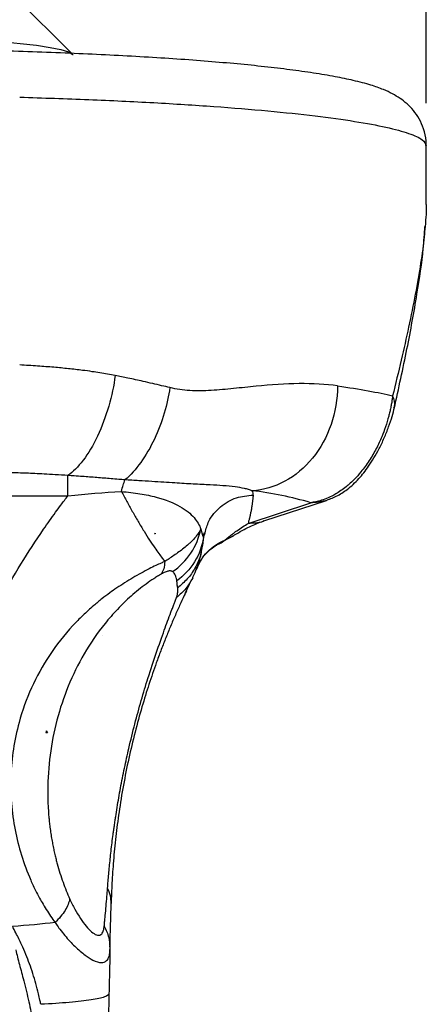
# Model space of a CAD drawing. Header units: millimetres. Extents: x 13 to 546, y 13 to 419.
# Tile 15 of 22: x 347 to 372, y 272 to 331. Entities that reach past the tile are written whole.
import ezdxf

# ---------------------------------------------------------------- set-up
doc = ezdxf.new("R2010")
doc.units = ezdxf.units.MM
doc.header["$LTSCALE"] = 2
doc.linetypes.add('SLD-Solid', pattern=[0])
doc.layers.add('DIMENSIONS', color=140, linetype='SLD-Solid', lineweight=25)
doc.styles.add('SLDTEXTSTYLE0', font='VERDANA.TTF')
doc.dimstyles.new('SLDDIMSTYLE1', dxfattribs={"dimtxt": 4.316016, "dimasz": 6.604, "dimexe": 0, "dimexo": 0.0625, "dimgap": 1.079004, "dimtad": 0, "dimtih": 1, "dimtoh": 1, "dimrnd": 1e-09, "dimzin": 4, "dimdsep": 46, "dimtxsty": 'SLDTEXTSTYLE0', "dimsah": 1, "dimcen": 0.09, "dimadec": 0, "dimazin": 1, "dimtfac": 1, "dimtofl": 0, "dimtmove": 0, "dimatfit": 3, "dimfxl": 0, "dimfrac": 2, "dimtolj": 1, "dimtzin": 12, "dimarcsym": 0})

# ---------------------------------------------------------------- blocks, each defined once
blk = doc.blocks.new('_D_5')
at = {"layer": 'DIMENSIONS'}
for p, q in [((301.739, 326.077), (301.739, 374.93)), ((371.739, 326.077), (371.739, 374.93)), ((301.739, 368.58), (324.082, 368.58)), ((329.93, 368.58), (328.481, 368.58)), ((328.481, 368.58), (328.481, 361.721)), ((342.755, 368.58), (344.205, 368.58)), ((344.205, 368.58), (344.205, 361.721)), ((371.739, 368.58), (348.604, 368.58)), ((328.481, 361.721), (329.93, 361.721)), ((344.205, 361.721), (342.755, 361.721))]:
    blk.add_line(p, q, dxfattribs=at)
for points in [[(301.739, 368.58), (308.343, 367.564), (308.343, 369.596)], [(371.739, 368.58), (365.135, 369.596), (365.135, 367.564)]]:
    blk.add_solid(points, dxfattribs=at)
at = {"layer": 'DIMENSIONS', "char_height": 4.2333, "attachment_point": 1, "style": 'SLDTEXTSTYLE0'}
for s, insert in [('70.0', (329.93, 374.923)), ('2.76', (329.93, 367.097))]:
    blk.add_mtext(s, dxfattribs=dict(at, insert=insert))

msp = doc.modelspace()

# ---------------------------------------------------------------- linework, layer by layer
for p, q in [((350.603, 329.053), (346.617, 333.009)), ((371.739, 320.041), (371.739, 323.537)), ((336.739, 302.658), (350.362, 302.658)), ((361.11, 301.011), (364.847, 302.243)), ((362.049, 301.151), (365.786, 302.383)), ((355.568, 300.385), (355.527, 300.385)), ((355.568, 300.42), (355.568, 300.385)), ((358.29, 300.673), (358.398, 300.312)), ((358.398, 300.312), (358.443, 300.158)), ((358.44, 300.31), (358.506, 300.464)), ((358.443, 300.158), (358.542, 300.451)), ((359.351, 299.805), (360.232, 300.271)), ((359.719, 300.009), (360.219, 300.264)), ((358.408, 299.818), (358.331, 299.449)), ((358.078, 298.43), (358.048, 298.304)), ((357.352, 296.816), (357.742, 297.636)), ((357.803, 297.746), (357.698, 297.585)), ((352.436, 294.299), (352.435, 294.299)), ((352.436, 294.299), (352.436, 294.3)), ((349.088, 288.507), (349.039, 288.507)), ((349.088, 288.507), (349.088, 288.627)), ((349.133, 288.507), (349.088, 288.507)), ((352.851, 275.758), (352.87, 275.583))]:
    msp.add_line(p, q)
at = {"flags": 128}
msp.add_lwpolyline([(346.374, 329.758), (347.507, 329.652), (348.488, 329.536), (349.304, 329.41), (349.944, 329.277), (350.398, 329.138), (350.661, 328.995), (350.676, 328.98)], dxfattribs=at)
msp.add_arc((358.965, 282.379), 20.717, 73.50645, 83.38795)
msp.add_ellipse((368.111, 282.969), major_axis=(17.421, -8.483), ratio=0.943705, start_param=2.958705, end_param=2.958788)
for points, knots in [([(371.717, 323.538), (371.723, 323.636), (371.744, 323.98), (371.597, 324.55), (371.327, 325.169), (370.969, 325.673), (370.575, 326.072), (370.153, 326.395), (369.686, 326.669), (369.118, 326.929), (368.375, 327.188), (367.442, 327.434), (366.306, 327.67), (365.048, 327.882), (363.637, 328.079), (362.119, 328.259), (360.486, 328.424), (358.74, 328.576), (356.885, 328.715), (354.928, 328.84), (352.879, 328.952), (350.747, 329.05), (348.542, 329.134), (346.275, 329.203), (344.526, 329.245), (343.533, 329.263), (343.323, 329.266)], [0, 0, 0, 0, 0.008438, 0.029858, 0.050446, 0.070958, 0.092272, 0.115626, 0.142924, 0.177337, 0.225125, 0.285817, 0.34113, 0.399655, 0.455521, 0.510056, 0.563856, 0.617206, 0.670264, 0.723121, 0.775837, 0.828452, 0.880991, 0.933476, 0.985921, 1, 1, 1, 1]), ([(347.483, 326.44), (348.871, 326.396), (351.648, 326.309), (355.529, 326.12), (359.122, 325.893), (362.353, 325.628), (365.176, 325.33), (367.544, 325.003), (369.421, 324.652), (370.765, 324.284), (371.594, 323.91), (371.683, 323.659), (371.725, 323.537)], [0, 0, 0, 0, 0.1005236, 0.2010472, 0.3015708, 0.4020944, 0.502618, 0.6031416, 0.7036652, 0.8041888, 0.9047124, 1, 1, 1, 1]), ([(371.726, 320.041), (371.73, 319.85), (371.737, 319.459), (371.689, 318.972), (371.664, 318.723)], [0, 0, 0, 0, 0.4879411, 1, 1, 1, 1]), ([(371.664, 318.723), (371.649, 318.522), (371.6, 317.855), (371.405, 316.506), (371.095, 314.708), (370.7, 312.763), (370.247, 310.733), (369.904, 309.332), (369.729, 308.617)], [0, 0, 0, 0, 0.075442, 0.25043, 0.438546, 0.627898, 0.81023, 1, 1, 1, 1]), ([(369.825, 307.867), (370.089, 309.061), (370.608, 311.407), (371.182, 314.588), (371.55, 317.043), (371.626, 318.293), (371.652, 318.724)], [0, 0, 0, 0, 0.30526, 0.599599, 0.862029, 1, 1, 1, 1]), ([(353.181, 309.831), (353.029, 309.858), (352.725, 309.912), (352.265, 309.988), (351.77, 310.068), (351.147, 310.154), (350.388, 310.241), (349.494, 310.326), (348.526, 310.399), (347.841, 310.441), (347.483, 310.462)], [0, 0, 0, 0, 0.083756, 0.167085, 0.250006, 0.351055, 0.500017, 0.651219, 0.817916, 1, 1, 1, 1]), ([(353.181, 309.831), (353.1, 309.244), (352.97, 308.619), (352.613, 307.381), (352.386, 306.769), (351.864, 305.664), (351.57, 305.172), (350.966, 304.376), (350.657, 304.073), (350.363, 303.864)], [0, 0, 0, 0, 0.25, 0.25, 0.5, 0.5, 0.75, 0.75, 1, 1, 1, 1]), ([(356.442, 309.109), (356.278, 309.148), (355.939, 309.229), (355.405, 309.353), (354.736, 309.507), (353.993, 309.669), (353.434, 309.781), (353.181, 309.831)], [0, 0, 0, 0, 0.155701, 0.322346, 0.500009, 0.774593, 1, 1, 1, 1]), ([(356.442, 309.109), (356.371, 308.625), (356.261, 308.109), (355.954, 307.065), (355.756, 306.537), (355.282, 305.535), (355.006, 305.063), (354.408, 304.236), (354.087, 303.883), (353.764, 303.607)], [0, 0, 0, 0, 0.25, 0.25, 0.5, 0.5, 0.75, 0.75, 1, 1, 1, 1]), ([(366.443, 309.212), (365.738, 309.31), (364.969, 309.356), (363.335, 309.341), (362.47, 309.279), (361.141, 309.147), (360.692, 309.098), (359.796, 309.006), (359.348, 308.964), (358.471, 308.914), (358.043, 308.908), (357.428, 308.947), (357.229, 308.968), (356.834, 309.026), (356.64, 309.063), (356.442, 309.109)], [0, 0, 0, 0, 0.25, 0.25, 0.5, 0.5, 0.625, 0.625, 0.75, 0.75, 0.875, 0.875, 0.9375, 0.9375, 1, 1, 1, 1]), ([(366.443, 309.212), (366.443, 308.429), (366.31, 307.64), (365.8, 306.167), (365.423, 305.483), (364.48, 304.325), (363.915, 303.852), (362.683, 303.186), (362.017, 302.994), (361.351, 302.958)], [0, 0, 0, 0, 0.25, 0.25, 0.5, 0.5, 0.75, 0.75, 1, 1, 1, 1]), ([(369.73, 308.617), (369.72, 308.542), (369.702, 308.39), (369.664, 308.157), (369.618, 307.914), (369.562, 307.661), (369.466, 307.278), (369.316, 306.778), (369.072, 306.129), (368.752, 305.445), (368.333, 304.726), (367.89, 304.121), (367.42, 303.6), (366.918, 303.145), (366.389, 302.781), (365.899, 302.532), (365.501, 302.383), (365.156, 302.291), (364.945, 302.258), (364.847, 302.243)], [0, 0, 0, 0, 0.023451, 0.047622, 0.072563, 0.098343, 0.124956, 0.189232, 0.249841, 0.325062, 0.408963, 0.50016, 0.5655, 0.649315, 0.750153, 0.82512, 0.891419, 0.949591, 1, 1, 1, 1]), ([(369.811, 307.902), (369.825, 307.931), (369.922, 308.147), (369.819, 308.4), (369.73, 308.617)], [0, 0, 0, 0, 0.137968, 1, 1, 1, 1]), ([(365.724, 302.363), (365.943, 302.444), (366.413, 302.618), (367.06, 303.038), (367.691, 303.613), (368.322, 304.407), (368.838, 305.271), (369.235, 306.106), (369.501, 306.768), (369.711, 307.398), (369.799, 307.755), (369.842, 307.933)], [0, 0, 0, 0, 0.117339, 0.252458, 0.407401, 0.539109, 0.686111, 0.76474, 0.844299, 0.92289, 1, 1, 1, 1]), ([(350.363, 303.864), (350.108, 303.882), (349.634, 303.914), (348.973, 303.952), (348.24, 303.987), (347.39, 304.019), (346.089, 304.056), (344.418, 304.085), (343.081, 304.095), (342.384, 304.1)], [0, 0, 0, 0, 0.096406, 0.179738, 0.250002, 0.373348, 0.50001, 0.739141, 1, 1, 1, 1]), ([(350.362, 302.658), (350.362, 302.924), (350.362, 303.165), (350.363, 303.573), (350.363, 303.741), (350.363, 303.864)], [0, 0, 0, 0, 0.5, 0.5, 1, 1, 1, 1]), ([(353.764, 303.607), (353.641, 303.616), (353.365, 303.639), (352.949, 303.673), (352.511, 303.707), (351.945, 303.752), (351.352, 303.796), (350.777, 303.837), (350.488, 303.856), (350.363, 303.864)], [0, 0, 0, 0, 0.111337, 0.250002, 0.372958, 0.500007, 0.749997, 0.891429, 1, 1, 1, 1]), ([(361.351, 302.958), (361.316, 302.97), (361.246, 302.995), (361.097, 303.04), (360.816, 303.112), (360.336, 303.192), (359.658, 303.255), (358.833, 303.303), (357.893, 303.35), (356.743, 303.417), (355.624, 303.491), (354.722, 303.548), (354.242, 303.578), (353.966, 303.594), (353.826, 303.603), (353.764, 303.607)], [0, 0, 0, 0, 0.03125, 0.062501, 0.125, 0.249983, 0.383465, 0.499987, 0.631693, 0.749997, 0.874998, 0.937499, 0.96875, 0.986244, 1, 1, 1, 1]), ([(345.158, 294.156), (345.262, 294.371), (345.446, 294.752), (345.822, 295.507), (346.496, 296.785), (347.541, 298.594), (348.672, 300.329), (349.486, 301.483), (349.975, 302.145), (350.222, 302.472), (350.362, 302.658)], [0, 0, 0, 0, 0.070553, 0.125, 0.249998, 0.499998, 0.749999, 0.875, 0.92881, 1, 1, 1, 1]), ([(353.556, 302.91), (353.942, 302.881), (354.313, 302.837), (355.004, 302.723), (355.325, 302.654), (356.203, 302.42), (356.674, 302.227), (357.413, 301.81), (357.685, 301.584), (358.083, 301.127), (358.21, 300.894), (358.29, 300.673)], [0, 0, 0, 0, 0.125, 0.125, 0.25, 0.25, 0.5, 0.5, 0.75, 0.75, 1, 1, 1, 1]), ([(353.556, 302.91), (353.608, 302.812), (353.714, 302.613), (353.873, 302.318), (354.037, 302.02), (354.204, 301.722), (354.374, 301.423), (354.548, 301.124), (354.724, 300.826), (354.953, 300.446), (355.225, 300.012), (355.522, 299.573), (355.773, 299.221), (355.972, 298.951), (356.085, 298.802), (356.134, 298.737)], [0, 0, 0, 0, 0.056484, 0.114667, 0.174557, 0.236162, 0.299493, 0.364567, 0.431401, 0.500014, 0.629373, 0.750011, 0.851414, 0.934804, 1, 1, 1, 1]), ([(358.542, 300.451), (358.605, 300.686), (358.764, 301.276), (359.426, 302.03), (360.362, 302.598), (361.069, 302.668), (361.41, 302.701)], [0, 0, 0, 0, 0.184539, 0.463952, 0.741456, 1, 1, 1, 1]), ([(361.41, 302.701), (361.406, 302.654), (361.4, 302.593), (361.395, 302.536), (361.393, 302.512), (361.392, 302.5), (361.391, 302.495), (361.391, 302.492), (361.391, 302.491), (361.391, 302.491), (361.391, 302.49), (361.387, 302.455), (361.381, 302.402), (361.374, 302.341), (361.371, 302.314), (361.369, 302.296), (361.368, 302.287), (361.358, 302.209), (361.343, 302.104), (361.323, 301.981), (361.313, 301.919), (361.307, 301.887), (361.305, 301.872), (361.303, 301.865), (361.303, 301.861), (361.302, 301.858), (361.289, 301.781), (361.268, 301.672), (361.243, 301.551), (361.23, 301.492), (361.223, 301.463), (361.22, 301.448), (361.219, 301.442), (361.218, 301.438), (361.217, 301.436), (361.209, 301.402), (361.198, 301.352), (361.182, 301.289), (361.174, 301.256), (361.169, 301.239), (361.167, 301.231), (361.166, 301.227), (361.166, 301.224), (361.165, 301.224), (361.165, 301.223), (361.165, 301.223), (361.153, 301.175), (361.135, 301.105), (361.11, 301.011)], [0, 0, 0, 0, 0.0625, 0.09375, 0.109375, 0.117188, 0.121094, 0.123047, 0.124023, 0.124023, 0.125, 0.125, 0.1875, 0.21875, 0.234375, 0.234375, 0.25, 0.25, 0.375, 0.4375, 0.46875, 0.484375, 0.492188, 0.496094, 0.496094, 0.5, 0.5, 0.625, 0.6875, 0.71875, 0.734375, 0.742187, 0.746094, 0.746094, 0.75, 0.75, 0.8125, 0.84375, 0.859375, 0.867187, 0.871094, 0.873047, 0.874023, 0.874512, 0.874512, 0.875, 0.875, 1, 1, 1, 1]), ([(361.41, 302.701), (361.412, 302.72), (361.412, 302.749), (361.409, 302.784), (361.406, 302.801), (361.405, 302.81), (361.404, 302.814), (361.404, 302.816), (361.404, 302.817), (361.404, 302.818), (361.394, 302.868), (361.376, 302.915), (361.351, 302.958)], [0, 0, 0, 0, 0.25, 0.375, 0.4375, 0.46875, 0.484375, 0.492188, 0.492188, 0.5, 0.5, 1, 1, 1, 1]), ([(359.719, 300.009), (359.773, 300.054), (359.874, 300.138), (360.014, 300.25), (360.15, 300.355), (360.29, 300.461), (360.506, 300.618), (360.785, 300.809), (361.002, 300.944), (361.11, 301.011)], [0, 0, 0, 0, 0.10858, 0.203819, 0.285715, 0.390517, 0.500001, 0.749586, 1, 1, 1, 1]), ([(360.298, 300.316), (360.604, 300.494), (361.217, 300.849), (361.762, 301.047), (362.034, 301.146)], [0, 0, 0, 0, 0.499803, 1, 1, 1, 1]), ([(362.045, 301.16), (362.025, 301.149), (361.741, 301.008), (361.414, 301.009), (361.11, 301.011)], [0, 0, 0, 0, 0.07094, 1, 1, 1, 1]), ([(358.29, 300.673), (358.272, 300.637), (358.235, 300.565), (358.169, 300.458), (358.098, 300.356), (358.023, 300.257), (357.945, 300.163), (357.865, 300.074), (357.785, 299.99), (357.707, 299.911), (357.632, 299.839), (357.497, 299.713), (357.289, 299.537), (356.993, 299.31), (356.696, 299.1), (356.411, 298.907), (356.222, 298.791), (356.134, 298.737)], [0, 0, 0, 0, 0.065423, 0.127644, 0.186579, 0.242153, 0.294269, 0.342856, 0.387818, 0.429053, 0.466464, 0.499944, 0.621134, 0.732576, 0.833561, 0.922973, 1, 1, 1, 1]), ([(356.603, 298.133), (357.023, 298.419), (357.404, 298.799), (357.989, 299.679), (358.191, 300.176), (358.29, 300.673)], [0, 0, 0, 0, 0.5, 0.5, 1, 1, 1, 1]), ([(360.219, 300.264), (360.223, 300.265), (360.254, 300.281), (360.28, 300.307), (360.302, 300.33)], [0, 0, 0, 0, 0.103061, 1, 1, 1, 1]), ([(358.443, 300.158), (358.368, 299.662), (358.188, 299.161), (357.637, 298.271), (357.268, 297.884), (356.855, 297.59)], [0, 0, 0, 0, 0.5, 0.5, 1, 1, 1, 1]), ([(358.022, 298.265), (358.124, 298.486), (358.332, 298.938), (358.759, 299.396), (359.09, 299.641), (359.205, 299.691), (359.235, 299.704)], [0, 0, 0, 0, 0.277517, 0.569403, 0.887578, 1, 1, 1, 1]), ([(358.048, 298.304), (358.18, 298.65), (358.389, 298.999), (358.96, 299.599), (359.323, 299.849), (359.719, 300.009)], [0, 0, 0, 0, 0.5, 0.5, 1, 1, 1, 1]), ([(359.226, 299.723), (359.296, 299.749), (359.497, 299.824), (359.632, 299.936), (359.719, 300.009)], [0, 0, 0, 0, 0.350093, 1, 1, 1, 1]), ([(358.331, 299.449), (358.308, 299.319), (358.239, 298.93), (357.953, 298.329), (357.507, 297.674), (357.106, 297.331), (356.907, 297.161)], [0, 0, 0, 0, 0.143918, 0.431193, 0.718472, 1, 1, 1, 1]), ([(357.783, 297.706), (357.926, 298.034), (358.235, 298.743), (358.311, 299.205), (358.352, 299.454)], [0, 0, 0, 0, 0.462138, 1, 1, 1, 1]), ([(356.134, 298.737), (356.063, 298.704), (355.892, 298.626), (355.587, 298.483), (355.189, 298.287), (354.725, 298.043), (354.232, 297.763), (353.747, 297.466), (353.287, 297.166), (352.834, 296.849), (352.373, 296.499), (351.83, 296.053), (351.245, 295.522), (350.309, 294.567), (349.204, 293.16), (348.13, 291.211), (347.269, 288.805), (346.836, 285.921), (347.049, 283.235), (347.567, 281.18), (348.017, 279.971), (348.452, 279.043), (348.768, 278.457), (349.065, 277.962), (349.325, 277.562), (349.504, 277.315), (349.592, 277.193)], [0, 0, 0, 0, 0.009929, 0.023755, 0.041334, 0.06249, 0.083779, 0.10458, 0.124964, 0.143539, 0.164412, 0.187545, 0.219541, 0.250075, 0.333668, 0.41689, 0.500375, 0.624513, 0.750054, 0.811048, 0.875025, 0.905296, 0.937509, 0.958743, 0.979572, 1, 1, 1, 1]), ([(355.928, 297.983), (355.855, 297.94), (355.708, 297.853), (355.405, 297.66), (354.869, 297.29), (354.119, 296.684), (353.298, 295.887), (352.314, 294.757), (351.281, 293.242), (350.335, 291.306), (349.661, 289.278), (349.254, 287.188), (349.135, 285.421), (349.168, 284.19), (349.212, 283.59), (349.245, 283.242), (349.265, 283.069), (349.277, 282.969)], [0, 0, 0, 0, 0.015633, 0.031263, 0.062506, 0.124917, 0.187396, 0.249928, 0.374883, 0.499904, 0.624957, 0.749955, 0.874955, 0.937474, 0.968737, 0.98205, 1, 1, 1, 1]), ([(356.603, 298.133), (356.591, 298.139), (356.567, 298.152), (356.513, 298.171), (356.418, 298.177), (356.271, 298.144), (356.12, 298.083), (356.029, 298.039), (355.973, 298.009), (355.943, 297.992), (355.928, 297.983)], [0, 0, 0, 0, 0.12514, 0.250199, 0.500358, 0.750085, 0.874964, 0.937469, 0.968727, 1, 1, 1, 1]), ([(356.855, 297.59), (356.851, 297.619), (356.843, 297.676), (356.82, 297.782), (356.782, 297.907), (356.724, 298.014), (356.662, 298.088), (356.623, 298.118), (356.603, 298.133)], [0, 0, 0, 0, 0.125002, 0.250004, 0.500008, 0.75, 0.875001, 1, 1, 1, 1]), ([(357.698, 297.585), (357.603, 297.424), (357.38, 297.045), (357.037, 296.757), (356.841, 296.593)], [0, 0, 0, 0, 0.42702, 1, 1, 1, 1]), ([(356.907, 297.161), (356.898, 297.234), (356.88, 297.38), (356.863, 297.52), (356.855, 297.59)], [0, 0, 0, 0, 0.500595, 1, 1, 1, 1]), ([(357.426, 296.973), (357.383, 296.885), (357.255, 296.617), (357.024, 296.117), (356.739, 295.476), (356.453, 294.803), (356.173, 294.116), (355.903, 293.419), (355.578, 292.54), (355.202, 291.447), (354.77, 290.058), (354.358, 288.564), (353.981, 286.979), (353.657, 285.366), (353.401, 283.798), (353.205, 282.28), (353.092, 281.103), (353.024, 280.195), (352.986, 279.547), (352.957, 278.92), (352.945, 278.523), (352.939, 278.324)], [0, 0, 0, 0, 0.026803, 0.081537, 0.136231, 0.188544, 0.235708, 0.280778, 0.32396, 0.393483, 0.459164, 0.527404, 0.594366, 0.660817, 0.72957, 0.795149, 0.864774, 0.898037, 0.932398, 0.966199, 1, 1, 1, 1]), ([(356.841, 296.593), (356.852, 296.624), (356.875, 296.687), (356.9, 296.796), (356.916, 296.916), (356.919, 297.046), (356.911, 297.122), (356.907, 297.161)], [0, 0, 0, 0, 0.1249984, 0.2500082, 0.4999937, 0.7499953, 1, 1, 1, 1]), ([(353.13, 282.969), (353.144, 283.073), (353.17, 283.253), (353.226, 283.614), (353.325, 284.247), (353.494, 285.21), (353.728, 286.398), (354.015, 287.696), (354.356, 289.075), (354.747, 290.492), (355.184, 291.934), (355.655, 293.362), (356.033, 294.43), (356.314, 295.196), (356.471, 295.618), (356.592, 295.939), (356.676, 296.159), (356.758, 296.378), (356.812, 296.516), (356.841, 296.593)], [0, 0, 0, 0, 0.018236, 0.03127, 0.062537, 0.12503, 0.188206, 0.249985, 0.329078, 0.411439, 0.49998, 0.617374, 0.74987, 0.810796, 0.87493, 0.905658, 0.937465, 0.965542, 1, 1, 1, 1]), ([(349.277, 282.969), (349.293, 282.842), (349.326, 282.593), (349.383, 282.23), (349.445, 281.886), (349.51, 281.561), (349.578, 281.255), (349.648, 280.968), (349.746, 280.592), (349.882, 280.133), (350.063, 279.598), (350.256, 279.091), (350.396, 278.773), (350.464, 278.615)], [0, 0, 0, 0, 0.082394, 0.16112, 0.236186, 0.307599, 0.375372, 0.439514, 0.500041, 0.629824, 0.756293, 0.879622, 1, 1, 1, 1]), ([(352.725, 279.235), (352.735, 279.373), (352.757, 279.649), (352.806, 280.222), (352.879, 280.973), (352.97, 281.775), (353.046, 282.363), (353.092, 282.706), (353.117, 282.881), (353.13, 282.969)], [0, 0, 0, 0, 0.125015, 0.2500307, 0.5000122, 0.749972, 0.8749818, 0.9374901, 1, 1, 1, 1]), ([(352.527, 276.976), (352.535, 277.059), (352.552, 277.223), (352.585, 277.566), (352.626, 278.016), (352.667, 278.5), (352.7, 278.91), (352.717, 279.127), (352.725, 279.235)], [0, 0, 0, 0, 0.1250064, 0.2500134, 0.5000075, 0.7499913, 0.8749975, 1, 1, 1, 1]), ([(350.464, 278.615), (350.43, 278.396), (350.337, 278.158), (350.04, 277.673), (349.835, 277.426), (349.592, 277.193)], [0, 0, 0, 0, 0.5, 0.5, 1, 1, 1, 1]), ([(350.464, 278.615), (350.515, 278.507), (350.616, 278.291), (350.829, 277.882), (351.108, 277.414), (351.447, 276.953), (351.775, 276.615), (352.064, 276.426), (352.298, 276.413), (352.418, 276.543), (352.473, 276.689), (352.496, 276.771), (352.513, 276.867), (352.522, 276.938), (352.527, 276.976)], [0, 0, 0, 0, 0.062538, 0.125053, 0.250068, 0.378557, 0.50018, 0.627341, 0.750126, 0.874961, 0.906221, 0.937484, 0.966701, 1, 1, 1, 1]), ([(352.868, 275.745), (352.879, 276.133), (352.902, 276.912), (352.927, 277.875), (352.94, 278.359)], [0, 0, 0, 0, 0.497784, 1, 1, 1, 1]), ([(348.741, 272.311), (348.724, 272.393), (348.682, 272.602), (348.589, 273.017), (348.452, 273.546), (348.271, 274.147), (348.072, 274.726), (347.849, 275.304), (347.583, 275.919), (347.31, 276.476), (347.115, 276.832), (347.045, 276.961)], [0, 0, 0, 0, 0.049222, 0.125001, 0.249997, 0.373687, 0.499998, 0.619498, 0.749999, 0.909181, 1, 1, 1, 1]), ([(349.592, 277.193), (349.618, 277.156), (349.713, 277.018), (349.906, 276.751), (350.273, 276.29), (350.791, 275.73), (351.364, 275.238), (351.912, 274.898), (352.364, 274.759), (352.672, 274.866), (352.815, 275.121), (352.857, 275.36), (352.868, 275.51), (352.869, 275.562), (352.87, 275.583)], [0, 0, 0, 0, 0.0169934, 0.0624915, 0.1249788, 0.2498808, 0.3875933, 0.4998342, 0.6475012, 0.7858644, 0.8929041, 0.964292, 0.9851256, 1, 1, 1, 1]), ([(352.527, 276.976), (352.633, 276.752), (352.819, 276.358), (352.842, 275.938), (352.851, 275.758)], [0, 0, 0, 0, 0.569974, 1, 1, 1, 1]), ([(347.245, 275.557), (347.28, 275.414), (347.353, 275.121), (347.471, 274.672), (347.596, 274.203), (347.737, 273.67), (347.884, 273.087), (348.03, 272.469), (348.112, 272.062), (348.153, 271.863)], [0, 0, 0, 0, 0.116705, 0.238953, 0.366729, 0.500007, 0.673902, 0.840524, 1, 1, 1, 1]), ([(352.808, 272.947), (352.807, 272.88), (352.72, 272.814), (352.364, 272.687), (352.094, 272.627), (351.385, 272.516), (350.945, 272.466), (349.931, 272.378), (349.357, 272.341), (348.741, 272.311)], [0, 0, 0, 0, 0.25, 0.25, 0.5, 0.5, 0.75, 0.75, 1, 1, 1, 1])]:
    msp.add_open_spline(points, degree=3, knots=knots)
for points in [[(366.443, 309.212), (367.78, 309.025), (368.885, 308.825), (369.729, 308.617)], [(353.556, 302.91), (353.615, 303.18), (353.686, 303.42), (353.764, 303.607)], [(350.362, 302.658), (351.439, 302.765), (352.518, 302.853), (353.556, 302.91)], [(365.721, 302.362), (365.439, 302.277), (365.143, 302.236), (364.847, 302.243)], [(355.527, 300.385), (355.541, 300.397), (355.554, 300.408), (355.568, 300.42)], [(358.443, 300.158), (358.437, 300.102), (358.425, 299.99), (358.413, 299.875), (358.407, 299.818)], [(356.134, 298.737), (356.126, 298.412), (356.052, 298.154), (355.928, 297.983)], [(349.088, 288.627), (349.072, 288.587), (349.055, 288.547), (349.039, 288.507)], [(349.088, 288.627), (349.103, 288.586), (349.118, 288.546), (349.133, 288.507)], [(352.939, 278.324), (352.947, 278.632), (352.873, 278.944), (352.725, 279.235)], [(349.592, 277.193), (348.822, 277.095), (347.953, 277.017), (347.045, 276.961)], [(352.87, 275.583), (352.86, 275.144), (352.838, 274.267), (352.818, 273.387), (352.808, 272.947)], [(352.808, 272.947), (352.794, 272.328), (352.767, 271.091), (352.741, 269.854), (352.728, 269.235)]]:
    msp.add_open_spline(points, degree=3)

# ---------------------------------------------------------------- dimensions: what is measured, and where the dimension line sits
at = {"layer": 'DIMENSIONS'}
dim = msp.add_linear_dim(base=(371.739, 368.58), p1=(301.739, 323.537), p2=(371.739, 323.537), angle=0, dimstyle='SLDDIMSTYLE1', dxfattribs=at)
dim.commit()
dim.dimension.update_dxf_attribs({"geometry": '_D_5', "text_midpoint": (336.343, 368.58), "dimtype": 160})

doc.saveas('drawing.dxf')
